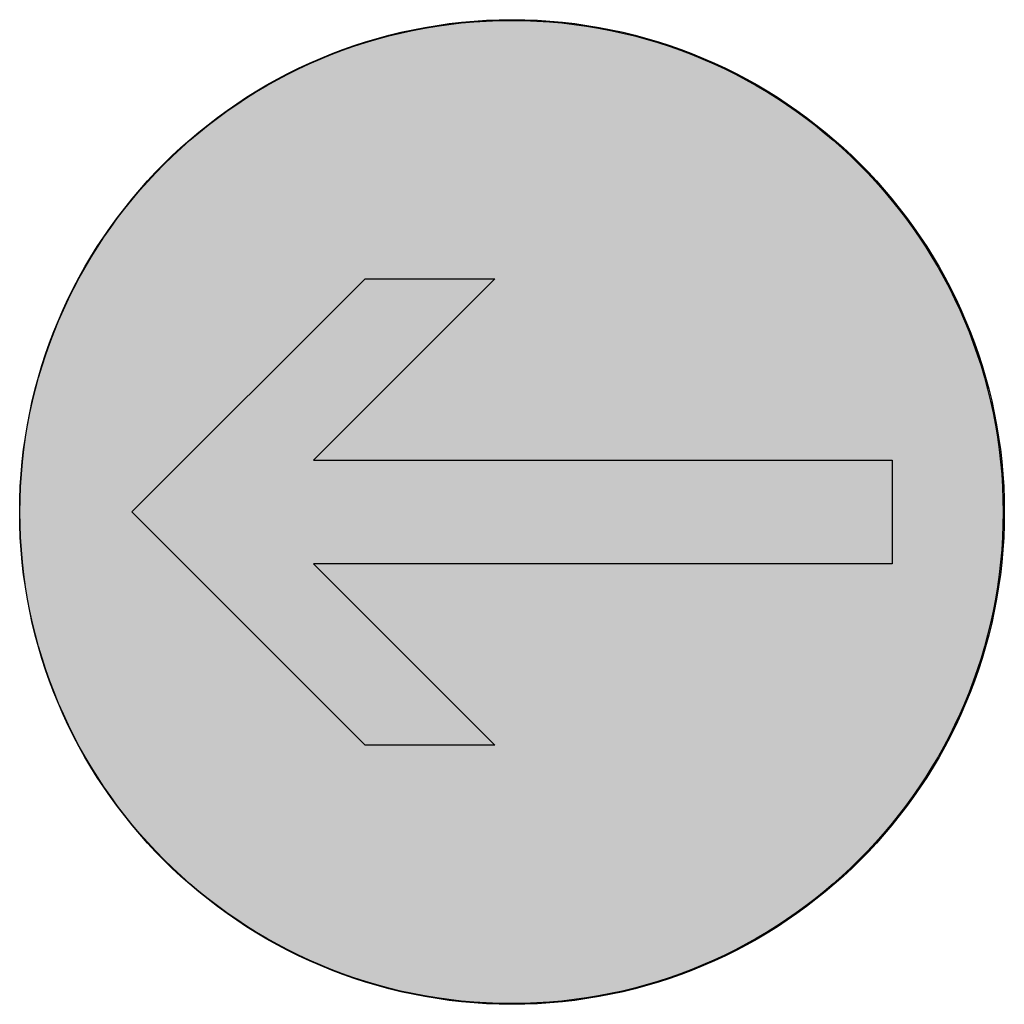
# Model space of a CAD drawing. Header units: metres. Extents: x -0.002 to 0.002, y -0.002 to 0.002.
import ezdxf

# ---------------------------------------------------------------- set-up
doc = ezdxf.new("R2010")
doc.units = ezdxf.units.M
doc.layers.add('VKZ_211-10_flf', color=5, linetype='Continuous')
doc.layers.add('VKZ_211-10_sym', color=7, linetype='Continuous', true_color=0xffffff)

msp = doc.modelspace()

# ---------------------------------------------------------------- hatches: boundary and pattern name
at = {"layer": 'VKZ_211-10_flf'}
h = msp.add_hatch(color=256, dxfattribs=at)
h.dxf.hatch_style = 1
h.paths.add_polyline_path([(-0.0019997, -0.0000001, 1), (0.0019961, -0.0000001, 1)])
h.paths.add_polyline_path([(0.0015445, 0.0002106), (0.0015445, -0.0002106), (-0.0008074, -0.0002106), (-0.0000702, -0.0009478), (-0.0005967, -0.0009478), (-0.0015445, 0), (-0.0005967, 0.0009478), (-0.0000702, 0.0009478), (-0.0008074, 0.0002106)], flags=16)
at = {"layer": 'VKZ_211-10_sym'}
h = msp.add_hatch(color=256, dxfattribs=at)
h.dxf.hatch_style = 1
h.paths.add_polyline_path([(0.0015445, 0.0002106), (-0.0008074, 0.0002106), (-0.0000702, 0.0009478), (-0.0005967, 0.0009478), (-0.0015445, 0), (-0.0005967, -0.0009478), (-0.0000702, -0.0009478), (-0.0008074, -0.0002106), (0.0015445, -0.0002106)])

# ---------------------------------------------------------------- linework, layer by layer
at = {"layer": 'VKZ_211-10_flf'}
msp.add_circle((-0.0000018, -0.0000001), 0.0019979, dxfattribs=at)
at = {"layer": 'VKZ_211-10_sym'}
for p, q in [((-0.0015445, 0), (-0.0005967, 0.0009478)), ((-0.0000702, 0.0009478), (-0.0008074, 0.0002106)), ((-0.0005967, 0.0009478), (-0.0000702, 0.0009478)), ((-0.0008074, 0.0002106), (0.0015445, 0.0002106)), ((0.0015445, 0.0002106), (0.0015445, -0.0002106)), ((-0.0005967, -0.0009478), (-0.0015445, 0)), ((0.0015445, -0.0002106), (-0.0008074, -0.0002106)), ((-0.0008074, -0.0002106), (-0.0000702, -0.0009478)), ((-0.0000702, -0.0009478), (-0.0005967, -0.0009478))]:
    msp.add_line(p, q, dxfattribs=at)
msp.add_circle((0, 0), 0.0020009, dxfattribs=at)

doc.saveas('drawing.dxf')
